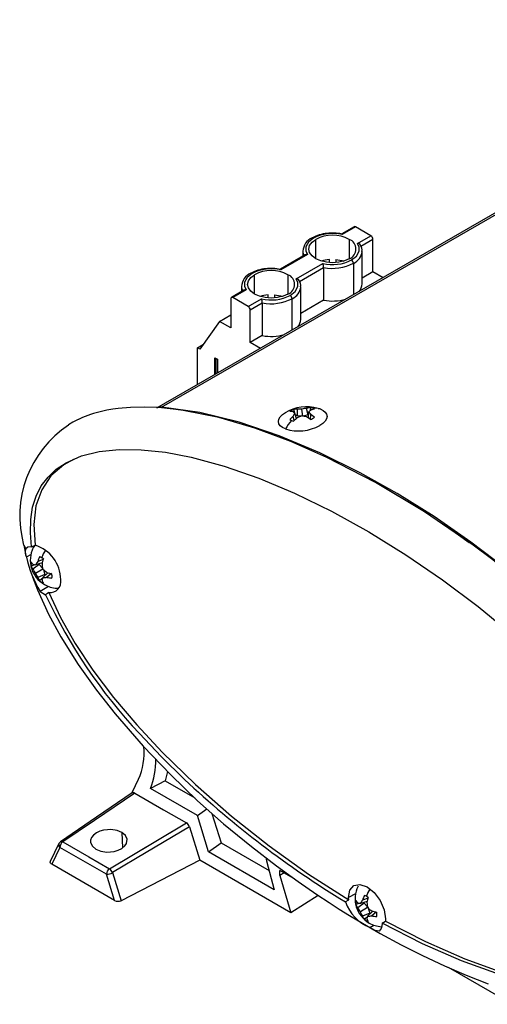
# Model space of a CAD drawing. Header units: millimetres. Extents: x 0 to 1397, y 0 to 1080.
# Tile 8 of 11: x 745 to 873, y 649 to 919. Entities that reach past the tile are written whole.
import ezdxf

# ---------------------------------------------------------------- set-up
doc = ezdxf.new("R2010")
doc.units = ezdxf.units.MM
doc.header["$LTSCALE"] = 5

msp = doc.modelspace()

# ---------------------------------------------------------------- linework, layer by layer
for p, q in [((1077.56, 983.19), (782.1, 812.62)), ((783.46, 812.91), (1078.92, 983.47)), ((836.33, 862.5), (832.92, 860.53)), ((836.71, 862.46), (833.06, 860.35)), ((840.95, 860.01), (836.71, 862.46)), ((825.82, 853.73), (825.82, 859.03)), ((835.01, 859.03), (835.01, 853.73)), ((837.3, 857.9), (840.95, 860.01)), ((838.16, 857.18), (841.48, 859.09)), ((841.48, 850.11), (841.48, 859.09)), ((822.92, 854.75), (816.09, 850.81)), ((823.53, 854.85), (816.23, 850.64)), ((822.29, 855.77), (822.29, 854.39)), ((838.54, 846.78), (838.54, 855.77)), ((820.47, 848.19), (827.77, 852.4)), ((829.54, 852.66), (829.54, 853.49)), ((831.29, 853.49), (831.29, 852.66)), ((836.16, 852.45), (836.16, 843.83)), ((808.99, 844.01), (808.99, 849.32)), ((818.18, 849.32), (818.18, 844.01)), ((821.33, 847.46), (827.97, 851.29)), ((827.97, 851.29), (827.97, 842.31)), ((841.48, 850.11), (838.54, 848.41)), ((844.26, 848.51), (841.48, 850.11)), ((806.09, 845.04), (802.67, 843.07)), ((806.7, 845.14), (803.05, 843.03)), ((805.46, 846.05), (805.46, 844.68)), ((821.71, 837.07), (821.71, 846.05)), ((802.52, 842.72), (802.52, 834.73)), ((807.29, 840.58), (803.05, 843.03)), ((807.29, 840.58), (810.94, 842.69)), ((807.82, 839.66), (811.14, 841.58)), ((811.14, 841.58), (811.14, 832.6)), ((812.71, 842.95), (812.71, 843.78)), ((814.46, 843.78), (814.46, 842.95)), ((819.33, 834.11), (819.33, 842.73)), ((827.97, 842.31), (821.71, 838.7)), ((807.82, 830.68), (807.82, 839.66)), ((799.42, 836.51), (794.03, 828.84)), ((799.42, 836.51), (802.52, 838.3)), ((802.52, 834.73), (799.42, 836.51)), ((811.14, 832.6), (807.82, 830.68)), ((810.6, 829.08), (807.82, 830.68)), ((793.33, 829.25), (795, 830.22)), ((793.33, 819.1), (793.33, 829.25)), ((794.03, 828.84), (793.33, 829.25)), ((798.09, 826.5), (798.82, 826.08)), ((798.09, 821.85), (798.09, 826.5)), ((798.31, 826.37), (798.31, 821.98)), ((798.36, 826.34), (798.36, 822.01)), ((798.82, 826.08), (798.82, 822.27)), ((820.81, 810.58), (820.77, 812.36)), ((822.24, 810.48), (822.01, 812.4)), ((823.7, 810.87), (823.3, 812.61)), ((823.81, 809.93), (823.95, 811.66)), ((824.37, 812.21), (824.41, 812.79)), ((826.46, 812.61), (827, 812.44)), ((819.92, 809.27), (819.57, 810.46)), ((820.56, 809.86), (820.05, 811.27)), ((820.81, 810.58), (820.22, 810.81)), ((821.85, 810.48), (820.81, 810.58)), ((823.7, 810.87), (822.34, 810.47)), ((823.89, 810.98), (823.7, 810.87)), ((824.4, 809.56), (824.45, 810.95)), ((828.32, 808.99), (828.34, 809.01)), ((816.54, 807.42), (816.54, 807.42)), ((826.91, 807.87), (826.93, 807.9)), ((745.66, 775.01), (746.23, 774.01)), ((747.85, 774.55), (748.79, 774.99)), ((748.25, 774.31), (748.62, 774.9)), ((747.76, 772.47), (746.39, 771.75)), ((751.02, 771.1), (749.52, 770.54)), ((749.92, 769.68), (748.19, 768.41)), ((750.77, 770.17), (748.91, 769.61)), ((750.92, 768.45), (748.91, 767.29)), ((749.65, 769.84), (749.92, 769.68)), ((749.92, 769.68), (750.87, 768.68)), ((751.09, 768.3), (751.48, 766.97)), ((751.48, 766.97), (749.52, 766.11)), ((752.33, 767.46), (750.92, 766.13)), ((751.48, 766.97), (751.48, 766.66)), ((753.26, 767.22), (752.03, 766.2)), ((752.43, 763.7), (750.16, 762.26)), ((750.16, 762.26), (751.65, 761.42)), ((751.93, 761.6), (751.65, 761.42)), ((785.12, 712.83), (784.44, 710.31)), ((784.44, 710.31), (780.45, 708.17)), ((784.44, 710.31), (792.6, 705.6)), ((793.34, 700.73), (780.45, 708.17)), ((793.34, 700.73), (795.91, 702.6)), ((796.42, 690.78), (793.34, 700.73)), ((797.32, 701.36), (799.82, 693.26)), ((769.21, 686.15), (790.31, 698.75)), ((772.63, 696.09), (772.82, 691.91)), ((791.12, 697.67), (793.96, 688.47)), ((755.34, 693.08), (752.97, 688.15)), ((755.35, 693.07), (755.27, 692.78)), ((755.77, 693.56), (755.9, 693.62)), ((796.42, 690.78), (799.82, 693.26)), ((799.82, 693.26), (813.03, 685.64)), ((755.59, 692.02), (753.36, 687.39)), ((768.37, 684.64), (755.59, 692.02)), ((814.43, 680.38), (796.42, 690.78)), ((770.6, 677.44), (753.36, 687.39)), ((793.96, 688.47), (772.4, 677.37)), ((819.01, 674.01), (793.96, 688.47)), ((770.6, 677.44), (768.37, 684.64)), ((770.02, 685.07), (772.4, 677.37)), ((819.62, 683.59), (815.96, 685.7)), ((817.11, 685.04), (815.96, 684.32)), ((815.96, 684.32), (819.01, 674.01)), ((836.71, 679.23), (834.82, 678.25)), ((826.48, 678.83), (819.01, 674.01)), ((833.92, 677.03), (834.85, 677.57)), ((834.85, 677.57), (834.82, 678.25)), ((839.05, 676.69), (837.32, 675.42)), ((839.9, 677.18), (838.04, 676.62)), ((840.15, 678.1), (838.65, 677.54)), ((838.78, 676.84), (839.05, 676.69)), ((839.05, 676.69), (840, 675.68)), ((840.05, 675.46), (838.04, 674.3)), ((840.62, 673.97), (838.65, 673.11)), ((841.47, 674.46), (840.05, 673.14)), ((840.22, 675.3), (840.62, 673.97)), ((840.62, 673.97), (840.62, 673.67)), ((842.39, 674.22), (841.16, 673.2)), ((844.05, 671.18), (844.9, 671.77)), ((840.67, 670), (841.7, 670.65)), ((879.71, 648.9), (862.25, 658.98))]:
    msp.add_line(p, q)
at = {"flags": 128}
for points in [[(833.06, 860.35), (832.98, 860.5), (832.95, 860.52)], [(825.2, 859.39), (823.83, 858.3), (823.11, 856.97), (823.09, 855.88), (823.53, 854.85)], [(835.01, 853.73), (833.66, 853.13), (832.1, 852.75), (830.41, 852.63), (828.73, 852.75), (827.16, 853.13), (825.82, 853.73), (824.78, 854.5), (824.13, 855.41), (823.91, 856.38), (824.13, 857.35), (824.78, 858.26), (825.82, 859.03)], [(835.63, 853.37), (836.99, 854.46), (837.72, 855.79), (837.74, 856.88), (837.3, 857.9)], [(831.29, 853.49), (832.95, 853.22), (833.47, 853.07)], [(808.37, 849.67), (807, 848.58), (806.28, 847.25), (806.26, 846.16), (806.7, 845.14)], [(818.18, 844.01), (816.83, 843.41), (815.27, 843.04), (813.58, 842.91), (811.9, 843.04), (810.33, 843.41), (808.99, 844.01), (807.95, 844.79), (807.31, 845.69), (807.08, 846.66), (807.31, 847.64), (807.95, 848.54), (808.99, 849.32)], [(816.23, 850.64), (816.15, 850.79), (816.12, 850.8)], [(818.8, 843.65), (820.17, 844.74), (820.89, 846.08), (820.91, 847.17), (820.47, 848.19)], [(814.46, 843.78), (816.12, 843.5), (816.64, 843.35)], [(786.7, 812.43), (782.7, 812.8), (778.76, 812.96), (774.97, 812.88), (771.63, 812.59), (770.08, 812.37), (768.49, 812.09), (766.62, 811.68), (764.85, 811.19), (764.01, 810.92), (763.22, 810.65), (762.5, 810.38), (761.83, 810.11), (761.22, 809.84), (760.66, 809.59), (760.59, 809.55), (760.03, 809.28), (759.13, 808.81), (757.92, 808.08)], [(907.7, 741.18), (898.2, 750.9), (888.45, 759.88), (878.5, 768.19), (868.39, 775.88), (858.26, 782.87), (848.14, 789.2), (838.02, 794.88), (826.9, 800.38), (815.78, 805.05), (804.75, 808.79), (793.96, 811.46), (783.46, 812.91)], [(789.45, 812.05), (788.07, 812.25), (786.7, 812.43)], [(868.98, 775.05), (855.67, 784.18), (842.23, 792.26), (828.88, 799.15), (818.94, 803.52), (809.05, 807.19), (799.2, 810.07), (789.45, 812.05)], [(817.48, 806.94), (816.65, 807.34), (816.04, 807.84), (815.67, 808.4), (815.55, 809.01), (815.69, 809.65), (816.08, 810.29), (816.71, 810.91), (817.54, 811.48)], [(820.2, 810.86), (819.97, 811.66), (819.78, 812.33)], [(827, 812.44), (827.82, 812.03), (828.43, 811.54), (828.8, 810.98), (828.92, 810.36), (828.78, 809.72), (828.39, 809.08), (827.77, 808.47), (826.93, 807.9)], [(747.85, 774.55), (747.49, 778.43), (747.58, 782.07), (748.11, 785.43), (749.09, 788.51), (750.5, 791.29), (752.35, 793.75), (754.62, 795.88), (757.3, 797.68), (761.5, 799.53), (766.36, 800.75), (771.86, 801.33), (777.93, 801.26), (784.54, 800.55), (791.61, 799.2), (800.64, 796.75), (810.15, 793.43), (820.01, 789.27), (830.11, 784.34), (840.33, 778.69), (850.52, 772.39), (860.58, 765.52), (870.36, 758.16), (879.75, 750.42)], [(759.37, 798.59), (756.64, 797.14), (753.15, 794.07), (750.6, 790.27), (749.01, 785.79), (748.41, 780.68), (748.79, 774.99)], [(857.44, 782.97), (862.71, 779.5), (867.89, 775.8)], [(745.69, 775), (746.29, 772.16), (746.35, 771.93)], [(747.85, 774.55), (746.83, 774.48), (746.23, 774.01)], [(748.78, 775.06), (748.27, 774.36), (748.25, 774.3)], [(879.13, 767.27), (874.06, 771.24), (868.98, 775.05)], [(748.7, 769.66), (748.48, 769.58), (747.71, 769.3)], [(748.08, 766.33), (749.43, 762.72), (752.48, 756.07), (755.85, 749.85), (760.63, 742.23), (765.64, 735.18), (770.75, 728.67), (778.42, 719.82), (786.01, 711.91), (793.39, 704.84), (800.52, 698.51), (808.14, 692.22), (814.99, 686.95), (820.98, 682.6), (826.08, 679.09), (829.45, 676.87), (832.25, 675.08), (835.06, 673.33), (838.59, 671.2), (843.49, 668.38), (849.22, 665.26), (855.13, 662.27), (861.09, 659.48), (867.09, 656.91), (873.14, 654.56)], [(750.85, 765.93), (750.68, 765.78), (750.04, 765.25)], [(754.63, 763.25), (755.01, 763.2), (755.19, 763.24)], [(752.55, 761.99), (752.2, 761.77), (751.93, 761.6)], [(752.55, 761.99), (755.74, 755.15), (759.8, 748.01), (764.67, 740.68), (770.31, 733.21), (776.67, 725.67), (783.66, 718.15), (792.81, 709.26), (802.66, 700.62), (813.04, 692.39), (823.84, 684.66), (834.85, 677.57)], [(789.82, 710.67), (783.41, 716.95), (777.4, 723.31)], [(775.37, 706.91), (776.37, 709), (777.2, 710.73)], [(775.46, 706.98), (765.62, 700.28), (755.77, 693.57)], [(776.12, 706.94), (765.09, 699.43), (756.42, 693.53)], [(776.12, 706.94), (775.84, 707.05), (775.59, 707.04), (775.49, 706.95)], [(776.12, 706.94), (784.06, 702.36), (790.31, 698.75)], [(769.21, 686.15), (781.02, 693.21), (790.31, 698.75)], [(772.63, 696.09), (771.35, 696.62), (769.62, 696.88), (768.63, 696.86), (767.59, 696.71), (766.57, 696.42), (765.63, 695.97), (764.81, 695.36), (764.28, 694.7), (764.02, 694.03), (764.01, 693.39), (764.53, 692.3), (765.47, 691.53)], [(765.47, 691.53), (766.86, 690.97), (768.51, 690.74), (770.48, 690.91), (771.57, 691.23), (772.62, 691.74), (773.43, 692.4), (773.9, 693.08), (774.08, 694.29), (773.61, 695.28), (772.63, 696.09)], [(791.12, 697.67), (779.3, 690.61), (770.02, 685.07)], [(756.42, 693.53), (763.58, 689.4), (769.21, 686.15)], [(753.36, 687.39), (753.17, 687.53), (753.03, 687.68), (752.94, 687.91), (752.94, 688.05), (752.98, 688.16)], [(812.08, 689.19), (812.31, 688.32), (814.43, 680.38)], [(815.96, 684.32), (815.96, 685.09), (815.96, 685.7)], [(834.82, 678.25), (835.2, 680.26), (836.3, 681.52), (837.94, 681.84), (839.87, 681.17), (841.81, 679.61), (843.45, 677.39), (844.54, 674.87), (844.93, 672.41)], [(837.83, 676.66), (837.62, 676.58), (836.84, 676.3)], [(839.99, 672.93), (839.81, 672.78), (839.18, 672.25)], [(844.05, 671.18), (843.94, 670.37), (843.77, 669.71), (843.17, 668.99), (842.12, 669.22), (841.43, 669.56), (840.67, 670)], [(926.34, 660.58), (923.13, 657.43), (919.07, 654.99), (914.2, 653.28), (908.55, 652.32), (902.2, 652.13), (895.21, 652.69), (886.06, 654.36), (876.22, 657.09), (865.84, 660.84), (855.07, 665.56), (844.05, 671.18)], [(844.93, 672.41), (844.92, 672.04), (844.9, 671.77)], [(844.9, 671.77), (855.91, 666.15), (866.7, 661.41), (877.08, 657.66), (886.94, 654.92), (896.08, 653.25), (903.07, 652.69), (909.44, 652.9), (915.08, 653.86), (919.94, 655.57), (922.82, 657.3)]]:
    msp.add_lwpolyline(points, dxfattribs=at)
for centre, radius, start, end in [((829.64, 851), 9.7, 94.4791, 119.7475), ((830.43, 849.27), 11.39, 76.6594, 117.3334), ((830.41, 850.16), 9.99, 62.6097, 117.3903), ((830.44, 849.59), 11.19, 77.0609, 98.0062), ((836.49, 862.15), 0.377, 54.3824, 114.3071), ((826.34, 855.69), 4.04, 112.1095, 179.1463), ((824.98, 859.1), 0.36, 52.7465, 115.9577), ((834, 856.38), 2.84, 290.7834, 69.2166), ((837.3, 857.04), 0.868, 9.3807, 90.4449), ((836.25, 856.06), 2.27, 351.2918, 36.8713), ((840.33, 859.04), 1.15, 2.6055, 57.3945), ((825.14, 855.78), 2.86, 180.5802, 205.4609), ((823.35, 854.04), 0.832, 77.6566, 121.2851), ((834.47, 856.18), 4.1, 294.3835, 353.544), ((830.27, 843.91), 9.61, 94.3894, 107.6573), ((830.4, 863.49), 11.39, 256.6594, 297.3334), ((824.38, 851.23), 3.58, 1.0323, 19.1408), ((830.41, 863.61), 12.55, 258.7982, 297.2746), ((835.01, 852.4), 1.15, 2.6055, 57.3945), ((809.52, 845.95), 4.06, 112.1594, 178.1137), ((812.81, 841.29), 9.7, 94.4791, 119.7475), ((808.15, 849.39), 0.36, 52.7465, 115.9577), ((813.6, 839.56), 11.39, 76.6594, 117.3334), ((813.58, 840.45), 9.99, 62.6097, 117.3903), ((813.61, 839.88), 11.19, 77.0609, 98.0062), ((817.17, 846.66), 2.84, 290.7834, 69.2166), ((820.48, 847.32), 0.868, 9.3807, 90.4449), ((819.42, 846.35), 2.27, 351.2918, 36.8713), ((835.33, 846.88), 3.21, 317.9794, 358.361), ((808.31, 846.06), 2.85, 179.5918, 205.4737), ((806.52, 844.33), 0.832, 77.6566, 121.2851), ((817.64, 846.47), 4.1, 294.3835, 353.544), ((802.84, 842.78), 0.328, 50.7967, 189.214), ((813.44, 834.2), 9.61, 94.3894, 107.6573), ((813.57, 853.77), 11.39, 256.6594, 297.3334), ((807.55, 841.51), 3.58, 1.0323, 19.1408), ((813.58, 853.89), 12.55, 258.7982, 297.2746), ((818.18, 842.68), 1.15, 2.6055, 57.3945), ((830.41, 855.62), 13.53, 259.6168, 285.3121), ((806.67, 839.61), 1.15, 2.6055, 57.3945), ((818.5, 837.16), 3.21, 317.9794, 358.361), ((813.58, 845.91), 13.53, 259.6168, 285.3121), ((783.23, 810.6), 2.32, 84.4872, 119.254), ((823.32, 801.66), 11.39, 73.9841, 121.3985), ((821.58, 807.97), 4.71, 112.4238, 127.5708), ((818.97, 806.78), 4.93, 82.816, 93.1243), ((816.31, 807.49), 5.31, 45.212, 51.8558), ((820.44, 807.16), 5.21, 86.3099, 97.26), ((821.71, 802.67), 9.73, 88.2367, 95.5382), ((824.42, 801.94), 10.74, 95.9792, 102.941), ((824.92, 806.18), 6.64, 94.4368, 104.1502), ((828.02, 808), 5.48, 130.5008, 138.0949), ((817.7, 806.69), 7.98, 32.3041, 38.526), ((823.45, 808.56), 4.34, 69.3374, 77.3392), ((826.37, 805.94), 6.51, 97.9713, 107.0179), ((825.51, 807.25), 5.4, 74.0124, 95.5587), ((823.95, 809.85), 2.96, 59.1063, 69.436), ((830.5, 799.27), 15.12, 138.6659, 149.4914), ((827.19, 802.55), 10.98, 133.9111, 140.8518), ((820.19, 812.02), 2.96, 239.1063, 249.436), ((820.68, 813.31), 4.34, 249.3374, 257.3392), ((826.38, 806.95), 7.67, 145.7188, 152.7235), ((830.89, 798.11), 15.65, 130.4473, 135.4871), ((826.85, 796.92), 14.46, 109.6764, 115.0165), ((819.86, 796.66), 14.03, 75.9735, 81.3045), ((814.95, 796.53), 16.06, 54.149, 58.8384), ((822.21, 814.61), 5.51, 292.9984, 299.8293), ((818.3, 802.23), 10.67, 48.0334, 54.8177), ((822.96, 813.31), 4, 299.7559, 308.2153), ((774.69, 783), 30.11, 123.7493, 195.3792), ((821.07, 818.69), 12.28, 253.0184, 298.5207), ((749.09, 773.09), 3.01, 162.1159, 206.4055), ((755.19, 770.92), 7.72, 153.6059, 240.0027), ((745.93, 765.53), 9.89, 0.1943, 73.1859), ((762.8, 766.52), 13.25, 147.3703, 157.5533), ((781.07, 780), 35.64, 193.3756, 209.857), ((758.89, 767.46), 9.86, 153.7268, 161.7751), ((748.87, 768.68), 3.35, 59.7817, 69.4266), ((748.36, 767.8), 4.37, 51.749, 59.833), ((765.55, 766.62), 15.2, 162.3455, 167.7015), ((751.5, 769.89), 3.84, 171.1883, 188.8117), ((750.62, 771.96), 3.27, 206.9527, 221.8942), ((751.24, 770.65), 3.79, 200.9405, 216.1884), ((749.61, 774.46), 4.9, 253.1569, 261.809), ((754.52, 771.69), 7.12, 207.3614, 218.1007), ((756.32, 765.4), 8.52, 142.9336, 150.4164), ((762.09, 770.93), 11.45, 185.3651, 192.5136), ((758.65, 776.89), 11.45, 227.487, 234.6352), ((755.52, 769.95), 7.13, 201.8998, 212.6385), ((752.99, 767.64), 3.79, 203.8125, 219.0582), ((755.46, 764.31), 4.9, 158.1992, 166.8537), ((750.98, 774.66), 8.52, 269.59, 277.0714), ((756.65, 782.04), 15.2, 252.3002, 257.6553), ((754.04, 775.85), 9.87, 258.2273, 266.2749), ((752.84, 765), 3.03, 264.4155, 10.7016), ((749.07, 766.56), 4.37, 0.1696, 8.2525), ((750.09, 766.56), 3.36, 350.5777, 0.221), ((752.75, 768.68), 4.37, 231.749, 239.833), ((752.24, 767.8), 3.35, 239.7817, 249.4266), ((752.67, 766.55), 2.68, 217.7861, 239.8291), ((753.8, 766.44), 3.27, 198.1079, 213.0469), ((755.19, 770.92), 7.72, 240.0027, 266.3887), ((883.35, 822.66), 145.24, 204.937, 223.1584), ((760.45, 717.96), 18.25, 336.6474, 5.2925), ((761.06, 715.82), 20.85, 338.4853, 1.2121), ((973.74, 906.06), 268.33, 226.7319, 238.5981), ((789.24, 697.11), 1.96, 16.6359, 57.0613), ((756.13, 692.69), 0.857, 174.1565, 230.9787), ((756.38, 692.6), 1.12, 115.3098, 170.7051), ((757.52, 691.93), 1.94, 124.4714, 177.2703), ((756.07, 693.07), 0.577, 52.6096, 107.8523), ((770.31, 684.55), 1.94, 124.4706, 177.2697), ((768.39, 688), 3.36, 269.7135, 299.0742), ((768, 684.4), 2.12, 18.3015, 55.3995), ((844.32, 677.92), 7.72, 153.6059, 240.0027), ((851.93, 673.53), 13.25, 148.1869, 157.5545), ((771.57, 679.21), 2.02, 241.223, 294.1901), ((845.28, 681.18), 12.09, 200.0643, 247.5631), ((840.63, 676.89), 3.84, 171.1883, 188.8117), ((839.75, 678.96), 3.27, 206.9527, 221.8942), ((840.38, 677.65), 3.79, 200.9405, 216.1884), ((838.74, 681.46), 4.9, 253.1569, 261.809), ((845.45, 672.41), 8.52, 142.9336, 150.4164), ((848.02, 674.46), 9.86, 153.7268, 161.7751), ((838, 675.69), 3.35, 59.7817, 69.4266), ((837.49, 674.81), 4.37, 51.749, 59.833), ((854.68, 673.63), 15.2, 162.3455, 167.7015), ((851.23, 677.94), 11.45, 185.3651, 192.5136), ((843.65, 678.69), 7.12, 207.3614, 218.1007), ((844.65, 676.95), 7.13, 201.8998, 212.6385), ((847.79, 683.89), 11.45, 227.487, 234.6352), ((845.78, 689.04), 15.2, 252.3002, 257.6553), ((838.21, 673.56), 4.37, 0.1696, 8.2525), ((839.22, 673.56), 3.36, 350.5777, 0.221), ((842.12, 674.64), 3.79, 203.8125, 219.0582), ((841.88, 675.68), 4.37, 231.749, 239.833), ((841.37, 674.8), 3.35, 239.7817, 249.4266), ((841.81, 673.55), 2.68, 217.7861, 239.8291), ((844.59, 671.32), 4.9, 158.1992, 166.8537), ((842.94, 673.45), 3.27, 198.1079, 213.0469), ((840.11, 681.66), 8.52, 269.59, 277.0714), ((844.32, 677.92), 7.72, 240.0027, 266.3887), ((843.17, 682.86), 9.87, 258.2273, 266.2749)]:
    msp.add_arc(centre, radius, start, end)

doc.saveas('drawing.dxf')
